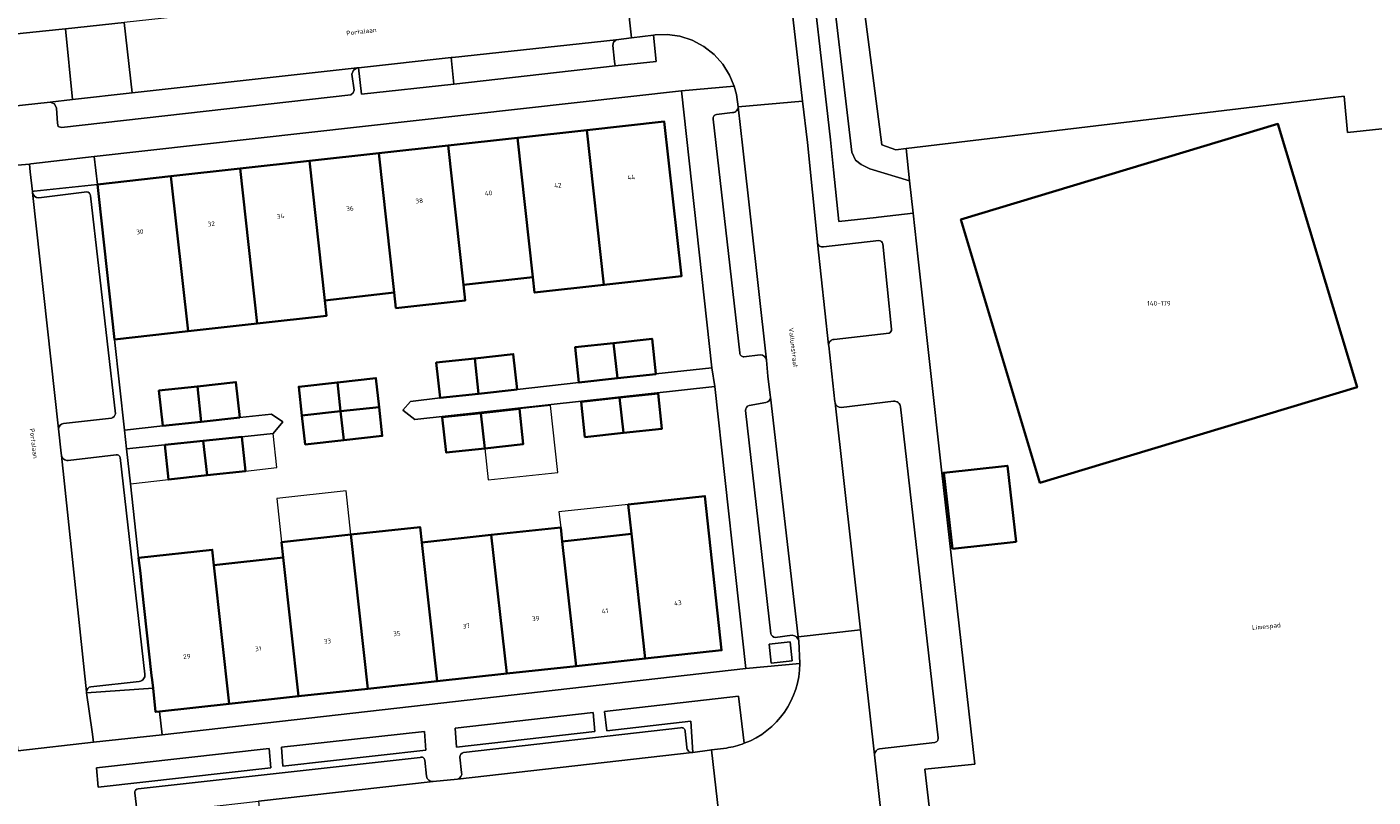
# Model space of a CAD drawing. Header units: metres. Extents: x 73718 to 76933, y 443658 to 446696.
# Tile 8 of 153: x 74499 to 74604, y 444828 to 444887. Entities that reach past the tile are written whole.
import ezdxf
from ezdxf.enums import TextEntityAlignment as Align

# ---------------------------------------------------------------- set-up
doc = ezdxf.new("R2010")
doc.units = ezdxf.units.M
for name, color, linetype, lineweight in [('B-WE-GR-BEPLANTING_CULTUUR_BODEMBEDEKKER-GV', 90, 'Continuous', 18), ('B-WE-GR-BEPLANTING_CULTUUR_HEESTERS-GV', 90, 'Continuous', 18), ('B-WE-OG-BEBOUWING-GV', 7, 'Continuous', 35), ('B-WE-OG-BEBOUWING-T18', 10, 'Continuous', 18), ('B-WE-OG-BEBOUWING_LUIFEL-GV', 7, 'Continuous', 18), ('B-WE-OG-TERREIN_BEGROEID-GV', 7, 'Continuous', 18), ('B-WE-OG-TERREIN_ERF-GV', 7, 'Continuous', 18), ('B-WE-OG-TERREIN_OEVER-GV', 7, 'Continuous', 18), ('B-WE-OG-TOPOGRAFIE-T18', 10, 'Continuous', 18), ('B-WE-OG-WATER_SLOOT-GV', 120, 'Continuous', 18), ('B-WE-VH-OPENVERHARDING_BETONSTRAATSTEEN-GV', 30, 'Continuous', 18), ('B-WE-VH-OPENVERHARDING_STRAATBAKSTEEN-GV', 30, 'Continuous', 18), ('B-WE-VH-OPENVERHARDING_TEGEL-GV', 30, 'Continuous', 18)]:
    doc.layers.add(name, color=color, linetype=linetype, lineweight=lineweight)
doc.styles.add('NLCS-ISO-M200-T18', font='NLCS-ISO.ttf', dxfattribs={"height": 0.36})

msp = doc.modelspace()

# ---------------------------------------------------------------- linework, layer by layer
at = {"layer": 'B-WE-GR-BEPLANTING_CULTUUR_BODEMBEDEKKER-GV', "flags": 128}
for points in [[(74544.893, 444886.204), (74544.85, 444885.945), (74544.975, 444884.71), (74545.01, 444884.361), (74548.193, 444884.701), (74547.98, 444886.75), (74546.283, 444886.528), (74545.096, 444886.372)], [(74532.312, 444885.009), (74525.155, 444884.223), (74525.393, 444882.166), (74532.523, 444882.957)], [(74543.437, 444832.851), (74543.318, 444834.308), (74532.63, 444833.103), (74532.749, 444831.646)], [(74530.369, 444831.398), (74530.252, 444832.861), (74519.183, 444831.625), (74519.3, 444830.162)], [(74518.367, 444830.04), (74518.236, 444831.54), (74504.856, 444830.044), (74504.987, 444828.544)]]:
    msp.add_lwpolyline(points, close=True, dxfattribs=at)
for points in [[(74555.018, 444831.933), (74554.56, 444835.579), (74544.2, 444834.408), (74544.372, 444832.911), (74550.872, 444833.646), (74551.038, 444831.224)], [(74551.038, 444831.224), (74552.333, 444831.397), (74552.49, 444831.418), (74553.628, 444831.571)]]:
    msp.add_lwpolyline(points, dxfattribs=at)
at = {"layer": 'B-WE-GR-BEPLANTING_CULTUUR_BODEMBEDEKKER-GV'}
msp.add_lwpolyline([(74553.628, 444831.571, 0.0547126), (74555.018, 444831.933)], format="xyb", dxfattribs=at)
at = {"layer": 'B-WE-GR-BEPLANTING_CULTUUR_HEESTERS-GV', "flags": 128}
for points in [[(74499.738, 444876.168), (74499.913, 444874.653), (74500.051, 444874.671), (74504.942, 444875.189), (74504.699, 444877.363), (74499.788, 444876.779), (74499.669, 444876.769)], [(74557.109, 444838.14), (74558.722, 444838.319), (74558.557, 444839.798), (74556.945, 444839.619)], [(74504.099, 444835.848), (74504.526, 444832.818), (74504.64, 444832.013), (74509.963, 444832.598), (74509.732, 444834.4), (74509.446, 444834.369), (74509.244, 444836.204)]]:
    msp.add_lwpolyline(points, close=True, dxfattribs=at)
at = {"layer": 'B-WE-OG-BEBOUWING-GV', "flags": 128}
for points in [[(74542.829, 444879.386), (74537.456, 444878.791), (74538.655, 444868.006), (74538.787, 444866.813), (74544.155, 444867.41)], [(74542.829, 444879.386), (74544.155, 444867.41), (74550.152, 444868.077), (74548.826, 444880.05)], [(74571.768, 444872.485), (74577.901, 444852.101), (74602.462, 444859.491), (74596.329, 444879.875)], [(74533.288, 444867.409), (74532.095, 444878.197), (74526.732, 444877.603), (74527.919, 444866.813), (74528.051, 444865.62), (74533.419, 444866.217)], [(74533.288, 444867.409), (74538.655, 444868.006), (74537.456, 444878.791), (74532.095, 444878.197)], [(74522.553, 444866.216), (74527.919, 444866.813), (74526.732, 444877.603), (74521.357, 444877.008)], [(74511.951, 444863.83), (74517.318, 444864.427), (74515.998, 444876.414), (74510.629, 444875.819)], [(74517.318, 444864.427), (74522.685, 444865.023), (74522.553, 444866.216), (74521.357, 444877.008), (74515.998, 444876.414)], [(74511.951, 444863.83), (74510.629, 444875.819), (74504.942, 444875.189), (74505.044, 444874.262), (74506.265, 444863.198)], [(74545.198, 444860.183), (74544.898, 444862.916), (74541.916, 444862.589), (74542.216, 444859.855)], [(74544.898, 444862.916), (74545.198, 444860.183), (74548.181, 444860.51), (74548.18, 444860.522), (74547.88, 444863.244)], [(74534.451, 444858.995), (74534.151, 444861.728), (74531.169, 444861.401), (74531.469, 444858.667)], [(74534.451, 444858.995), (74537.433, 444859.322), (74537.133, 444862.056), (74534.151, 444861.728)], [(74509.998, 444856.498), (74512.98, 444856.825), (74512.68, 444859.559), (74509.698, 444859.232)], [(74512.68, 444859.559), (74512.98, 444856.825), (74515.962, 444857.153), (74515.662, 444859.886)], [(74523.759, 444857.631), (74523.512, 444859.867), (74520.527, 444859.536), (74520.775, 444857.301)], [(74526.743, 444857.961), (74526.496, 444860.197), (74523.512, 444859.867), (74523.759, 444857.631)], [(74545.662, 444855.958), (74545.362, 444858.692), (74542.38, 444858.364), (74542.68, 444855.631)], [(74545.662, 444855.958), (74548.644, 444856.285), (74548.344, 444859.019), (74545.362, 444858.692)], [(74523.759, 444857.631), (74520.775, 444857.301), (74521.022, 444855.065), (74524.006, 444855.395)], [(74523.759, 444857.631), (74524.006, 444855.395), (74526.99, 444855.725), (74526.743, 444857.961)], [(74534.62, 444857.494), (74531.638, 444857.166), (74531.938, 444854.433), (74534.92, 444854.76)], [(74534.62, 444857.494), (74534.92, 444854.76), (74537.902, 444855.087), (74537.602, 444857.821)], [(74510.151, 444855.028), (74510.443, 444852.351), (74513.425, 444852.68), (74513.133, 444855.339)], [(74513.133, 444855.339), (74513.425, 444852.68), (74516.407, 444853.009), (74516.117, 444855.65)], [(74571.135, 444846.985), (74576.063, 444847.535), (74575.387, 444853.421), (74570.459, 444852.871)], [(74546.288, 444848.135), (74547.354, 444838.497), (74553.263, 444839.141), (74551.964, 444851.071), (74546.035, 444850.425)], [(74524.557, 444848.086), (74519.189, 444847.501), (74519.321, 444846.308), (74520.511, 444835.574), (74525.873, 444836.158)], [(74524.557, 444848.086), (74525.873, 444836.158), (74531.247, 444836.743), (74530.056, 444847.477), (74529.924, 444848.67)], [(74530.056, 444847.477), (74531.247, 444836.743), (74536.624, 444837.329), (74535.429, 444848.063)], [(74540.923, 444847.551), (74540.802, 444848.648), (74535.429, 444848.063), (74536.624, 444837.329), (74541.991, 444837.913)], [(74540.923, 444847.551), (74541.991, 444837.913), (74547.354, 444838.497), (74546.288, 444848.135)], [(74508.13, 444846.297), (74508.262, 444845.104), (74508.383, 444844.007), (74509.137, 444837.175), (74509.174, 444836.84), (74509.244, 444836.204), (74509.446, 444834.369), (74509.732, 444834.4), (74515.149, 444834.99), (74513.956, 444845.724), (74513.824, 444846.917)], [(74520.511, 444835.574), (74519.321, 444846.308), (74513.956, 444845.724), (74515.149, 444834.99)]]:
    msp.add_lwpolyline(points, close=True, dxfattribs=at)
at = {"layer": 'B-WE-OG-BEBOUWING_LUIFEL-GV', "flags": 128}
for points in [[(74537.902, 444855.087), (74534.92, 444854.76), (74535.188, 444852.314), (74540.589, 444852.906), (74540.02, 444858.086), (74537.602, 444857.821)], [(74518.837, 444853.276), (74518.533, 444855.902), (74516.117, 444855.65), (74516.407, 444853.009)], [(74507.498, 444852.026), (74510.443, 444852.351), (74510.151, 444855.028), (74507.201, 444854.721)], [(74524.557, 444848.086), (74524.189, 444851.466), (74518.821, 444850.881), (74519.189, 444847.501)], [(74540.923, 444847.551), (74546.288, 444848.135), (74546.035, 444850.425), (74540.67, 444849.841), (74540.802, 444848.648)]]:
    msp.add_lwpolyline(points, close=True, dxfattribs=at)
at = {"layer": 'B-WE-OG-TERREIN_BEGROEID-GV', "flags": 128}
msp.add_lwpolyline([(74567.817, 444875.463), (74564.748, 444876.403), (74564.074, 444876.734), (74563.636, 444877.065), (74563.344, 444877.698), (74561.461, 444893.7), (74561.254, 444895.273), (74560.592, 444896.08), (74559.35, 444896.287), (74558.288, 444896.18), (74558.426, 444894.98), (74559.795, 444895.128), (74561.692, 444878.64), (74561.925, 444876.317), (74562.326, 444872.309), (74565.232, 444872.634), (74565.404, 444872.653), (74568.092, 444872.954)], close=True, dxfattribs=at)
msp.add_lwpolyline([(74490.719, 444888.574), (74465.509, 444885.564), (74461.549, 444884.517), (74458.771, 444883.783), (74458.887, 444882.759), (74458.907, 444882.585), (74461.016, 444882.848), (74466.849, 444883.577), (74501.954, 444887.182), (74502.47, 444887.238), (74507.002, 444887.732)], dxfattribs=at)
at = {"layer": 'B-WE-OG-TERREIN_ERF-GV', "flags": 128}
for points in [[(74504.699, 444877.363), (74504.942, 444875.189), (74510.629, 444875.819), (74515.998, 444876.414), (74521.357, 444877.008), (74526.732, 444877.603), (74532.095, 444878.197), (74537.456, 444878.791), (74542.829, 444879.386), (74548.826, 444880.05), (74550.152, 444868.077), (74544.155, 444867.41), (74538.787, 444866.813), (74538.655, 444868.006), (74533.288, 444867.409), (74533.419, 444866.217), (74528.051, 444865.62), (74527.919, 444866.813), (74522.553, 444866.216), (74522.685, 444865.023), (74517.318, 444864.427), (74511.951, 444863.83), (74506.265, 444863.198), (74507.041, 444856.172), (74509.998, 444856.498), (74509.698, 444859.232), (74512.68, 444859.559), (74515.662, 444859.886), (74515.962, 444857.153), (74518.421, 444857.402), (74519.285, 444856.81), (74518.533, 444855.902), (74516.117, 444855.65), (74516.407, 444853.009), (74513.425, 444852.68), (74510.443, 444852.351), (74510.151, 444855.028), (74507.201, 444854.721), (74507.498, 444852.026), (74508.13, 444846.297), (74513.824, 444846.917), (74513.956, 444845.724), (74519.321, 444846.308), (74519.189, 444847.501), (74524.557, 444848.086), (74529.924, 444848.67), (74530.056, 444847.477), (74535.429, 444848.063), (74540.802, 444848.648), (74540.923, 444847.551), (74546.288, 444848.135), (74546.035, 444850.425), (74551.964, 444851.071), (74553.263, 444839.141), (74547.354, 444838.497), (74541.991, 444837.913), (74536.624, 444837.329), (74531.247, 444836.743), (74525.873, 444836.158), (74520.511, 444835.574), (74515.149, 444834.99), (74509.732, 444834.4), (74509.963, 444832.598), (74555.135, 444837.716), (74552.734, 444859.558), (74529.511, 444857.005), (74528.581, 444857.709), (74529.18, 444858.401), (74531.469, 444858.667), (74531.169, 444861.401), (74534.151, 444861.728), (74537.133, 444862.056), (74537.433, 444859.322), (74542.216, 444859.855), (74541.916, 444862.589), (74544.898, 444862.916), (74547.88, 444863.244), (74548.18, 444860.522), (74552.498, 444861.004), (74550.155, 444882.446)], [(74571.768, 444872.485), (74596.329, 444879.875), (74602.462, 444859.491), (74577.901, 444852.101)], [(74520.775, 444857.301), (74520.527, 444859.536), (74523.512, 444859.867), (74526.496, 444860.197), (74526.743, 444857.961), (74526.99, 444855.725), (74524.006, 444855.395), (74521.022, 444855.065)], [(74545.662, 444855.958), (74542.68, 444855.631), (74542.38, 444858.364), (74545.362, 444858.692), (74548.344, 444859.019), (74548.644, 444856.285)], [(74534.92, 444854.76), (74531.938, 444854.433), (74531.638, 444857.166), (74534.62, 444857.494), (74537.602, 444857.821), (74537.902, 444855.087)], [(74571.135, 444846.985), (74570.459, 444852.871), (74575.387, 444853.421), (74576.063, 444847.535)]]:
    msp.add_lwpolyline(points, close=True, dxfattribs=at)
msp.add_lwpolyline([(74611.166, 444880.225), (74601.722, 444879.208), (74601.465, 444882.008), (74567.542, 444877.971), (74567.817, 444875.463), (74568.092, 444872.954), (74568.481, 444869.412), (74570.293, 444853.105), (74572.875, 444830.313), (74569, 444829.937), (74569.683, 444823.923), (74573.512, 444824.376), (74576.004, 444801.617), (74576.721, 444801.693), (74578.054, 444801.834), (74578.464, 444798.349), (74577.121, 444798.208), (74576.425, 444798.135), (74578.087, 444783.189), (74582.966, 444783.689), (74583.361, 444780.022), (74583.494, 444778.811), (74621.852, 444783.099)], dxfattribs=at)
at = {"layer": 'B-WE-OG-TERREIN_OEVER-GV', "flags": 128}
msp.add_lwpolyline([(74563.636, 444877.065), (74564.074, 444876.734), (74564.748, 444876.403), (74567.817, 444875.463), (74567.542, 444877.971), (74566.736, 444877.875), (74565.667, 444878.25), (74562.924, 444899.359), (74558.008, 444898.887), (74557.978, 444898.883), (74558.288, 444896.18), (74559.35, 444896.287), (74560.592, 444896.08), (74561.254, 444895.273), (74561.461, 444893.7), (74563.344, 444877.698)], close=True, dxfattribs=at)
at = {"layer": 'B-WE-OG-WATER_SLOOT-GV', "flags": 128}
msp.add_lwpolyline([(74562.924, 444899.359), (74565.667, 444878.25), (74566.736, 444877.875), (74567.542, 444877.971), (74601.465, 444882.008), (74601.722, 444879.208), (74611.166, 444880.225), (74625.952, 444881.816), (74625.38, 444886.911), (74626.541, 444887.026), (74651.078, 444889.721)], dxfattribs=at)
at = {"layer": 'B-WE-VH-OPENVERHARDING_BETONSTRAATSTEEN-GV', "flags": 128}
msp.add_lwpolyline([(74545.693, 444891.944), (74546.283, 444886.528), (74547.98, 444886.75), (74548.117, 444886.768), (74549.052, 444886.79), (74550.019, 444886.652), (74550.977, 444886.343), (74551.88, 444885.864), (74552.685, 444885.234), (74553.357, 444884.485), (74553.877, 444883.658), (74554.237, 444882.795), (74554.409, 444882.142), (74554.532, 444881.208), (74559.534, 444881.643), (74558.007, 444894.922)], dxfattribs=at)
msp.add_lwpolyline([(74507.002, 444887.732), (74502.47, 444887.238), (74502.997, 444881.752), (74507.632, 444882.269)], close=True, dxfattribs=at)
at = {"layer": 'B-WE-VH-OPENVERHARDING_STRAATBAKSTEEN-GV', "flags": 128}
for points in [[(74532.416, 444885.02), (74545.096, 444886.372), (74546.283, 444886.528), (74545.693, 444891.944), (74540.127, 444891.338), (74507.002, 444887.732), (74507.632, 444882.269), (74525.053, 444884.212), (74525.155, 444884.223), (74532.312, 444885.009)], [(74461.016, 444882.848), (74461.643, 444877.197), (74463.824, 444877.445), (74465.467, 444877.623), (74467.435, 444877.837), (74467.921, 444877.89), (74486.165, 444879.915), (74486.353, 444879.936), (74492.199, 444880.572), (74501.285, 444881.561), (74502.997, 444881.752), (74502.47, 444887.238), (74501.954, 444887.182), (74466.849, 444883.577)], [(74544.893, 444886.204), (74545.096, 444886.372), (74532.416, 444885.02), (74532.312, 444885.009), (74532.523, 444882.957), (74545.01, 444884.361), (74544.975, 444884.71), (74544.85, 444885.945)], [(74524.763, 444884.043), (74525.053, 444884.212), (74507.632, 444882.269), (74502.997, 444881.752), (74501.285, 444881.561), (74501.615, 444881.418), (74501.76, 444881.088), (74501.851, 444879.94), (74501.911, 444879.684), (74502.158, 444879.593), (74524.544, 444882.128), (74524.726, 444882.275), (74524.817, 444882.49), (74524.641, 444883.73)], [(74498.787, 444831.362), (74504.64, 444832.013), (74504.526, 444832.818), (74504.099, 444835.848), (74504.092, 444835.91), (74502.153, 444854.22), (74502.131, 444854.392), (74501.933, 444856.286), (74499.925, 444874.555), (74499.913, 444874.653), (74499.738, 444876.168), (74499.669, 444876.769), (74493.834, 444876.256), (74493.887, 444875.566), (74498.695, 444832.08)], [(74517.408, 444827.456), (74517.901, 444822.603), (74530.222, 444823.944), (74530.299, 444823.952), (74535.893, 444824.568), (74535.947, 444824.574), (74548.745, 444825.985), (74548.798, 444825.991), (74552.344, 444826.38), (74553.054, 444826.458), (74552.49, 444831.418), (74552.333, 444831.397), (74551.038, 444831.224), (74550.983, 444831.218), (74532.816, 444829.172), (74530.928, 444828.969)]]:
    msp.add_lwpolyline(points, close=True, dxfattribs=at)
for points in [[(74562.039, 444858.37), (74561.556, 444862.685), (74561.547, 444862.766), (74560.682, 444870.673), (74560.675, 444870.736), (74559.902, 444878.447), (74559.534, 444881.643), (74554.532, 444881.208), (74554.894, 444877.99), (74556.742, 444861.581), (74556.847, 444860.346), (74557.027, 444858.87), (74557.057, 444858.721), (74559.199, 444840.167), (74564.011, 444840.706), (74562.05, 444858.275)], [(74552.618, 444880.241), (74554.666, 444862.148)], [(74554.114, 444880.749), (74552.854, 444880.594)], [(74556.742, 444861.581), (74554.894, 444877.99), (74554.532, 444881.208)], [(74499.925, 444874.555), (74501.933, 444856.286)], [(74504.119, 444874.61), (74500.405, 444874.162)], [(74506.337, 444857.439), (74504.405, 444874.307)], [(74565.432, 444870.845), (74561.145, 444870.365)], [(74560.682, 444870.673), (74561.547, 444862.766)], [(74566.417, 444863.984), (74565.733, 444870.582)], [(74561.962, 444863.184), (74566.238, 444863.68)], [(74554.991, 444861.853), (74556.257, 444862.003)], [(74556.676, 444858.321), (74555.386, 444858.07)], [(74559.234, 444839.865), (74559.199, 444840.167), (74557.057, 444858.721)], [(74566.561, 444858.416), (74562.517, 444857.935)], [(74555.123, 444857.694), (74557.072, 444840.41)], [(74562.05, 444858.275), (74564.011, 444840.706), (74565.091, 444831.034)], [(74570.016, 444832.35), (74567.116, 444857.975)], [(74502.311, 444856.687), (74506.038, 444857.102)], [(74502.153, 444854.22), (74504.092, 444835.91)], [(74506.383, 444854.261), (74502.671, 444853.83)], [(74508.62, 444837.284), (74506.698, 444854.065)], [(74561.285, 444821.049), (74561.339, 444820.482), (74561.378, 444820.124), (74566.25, 444820.662), (74565.091, 444831.034), (74564.011, 444840.706), (74559.199, 444840.167), (74559.234, 444839.865), (74559.324, 444838.1)], [(74557.403, 444840.12), (74558.735, 444840.297)], [(74504.428, 444836.318), (74508.178, 444836.73)], [(74550.081, 444833.138), (74533.29, 444831.227)], [(74550.573, 444831.629), (74550.45, 444832.843)], [(74532.816, 444829.172), (74550.983, 444831.218)], [(74553.628, 444831.571), (74552.49, 444831.418)], [(74552.49, 444831.418), (74553.054, 444826.458), (74554.844, 444826.655)], [(74565.492, 444831.519), (74569.757, 444831.998)], [(74529.931, 444830.826), (74508.097, 444828.419)], [(74530.412, 444829.389), (74530.277, 444830.632)], [(74532.997, 444830.873), (74533.135, 444829.679)], [(74507.737, 444826.373), (74512.843, 444826.945), (74517.408, 444827.456), (74530.928, 444828.969)], [(74507.824, 444828.091), (74507.981, 444826.79)]]:
    msp.add_lwpolyline(points, dxfattribs=at)
at = {"layer": 'B-WE-VH-OPENVERHARDING_STRAATBAKSTEEN-GV'}
for points in [[(74552.854, 444880.594, 0.4911815), (74552.618, 444880.241)], [(74554.532, 444881.208, -0.4481521), (74554.114, 444880.749)], [(74500.405, 444874.162, -0.3839179), (74499.925, 444874.555)], [(74504.405, 444874.307, 0.3785395), (74504.119, 444874.61)], [(74565.733, 444870.582, 0.3970345), (74565.432, 444870.845)], [(74561.145, 444870.365, -0.4189527), (74560.682, 444870.673)], [(74566.238, 444863.68, 0.2999432), (74566.417, 444863.984)], [(74561.547, 444862.766, -0.4189665), (74561.962, 444863.184)], [(74554.666, 444862.148, 0.4259033), (74554.991, 444861.853)], [(74556.257, 444862.003, -0.3826487), (74556.742, 444861.581)], [(74557.057, 444858.721, -0.3752202), (74556.676, 444858.321)], [(74562.05, 444858.275, -0.053139), (74562.039, 444858.37)], [(74567.116, 444857.975, 0.4157325), (74566.561, 444858.416)], [(74506.038, 444857.102, 0.2516137), (74506.337, 444857.439)], [(74555.386, 444858.07, 0.3585079), (74555.123, 444857.694)], [(74562.517, 444857.935, -0.3777534), (74562.05, 444858.275)], [(74501.933, 444856.286, -0.3735714), (74502.311, 444856.687)], [(74502.671, 444853.83, -0.4250472), (74502.153, 444854.22)], [(74506.698, 444854.065, 0.3888543), (74506.383, 444854.261)], [(74557.072, 444840.41, 0.2528854), (74557.403, 444840.12)], [(74558.735, 444840.297, -0.3447828), (74559.234, 444839.865)], [(74559.324, 444838.1, -0.308707), (74555.018, 444831.933)], [(74508.178, 444836.73, 0.415601), (74508.62, 444837.284)], [(74504.092, 444835.91, -0.37354), (74504.428, 444836.318)], [(74550.45, 444832.843, 0.5061162), (74550.081, 444833.138)], [(74569.757, 444831.998, 0.4301918), (74570.016, 444832.35)], [(74533.29, 444831.227, 0.3510828), (74532.997, 444830.873)], [(74550.983, 444831.218, -0.4421447), (74550.573, 444831.629)], [(74555.018, 444831.933, -0.0547126), (74553.628, 444831.571)], [(74565.091, 444831.034, -0.3159693), (74565.492, 444831.519)], [(74530.277, 444830.632, 0.5891253), (74529.931, 444830.826)], [(74530.928, 444828.969, -0.403763), (74530.412, 444829.389)], [(74533.135, 444829.679, -0.4117836), (74532.816, 444829.172)], [(74508.097, 444828.419, 0.374438), (74507.824, 444828.091)]]:
    msp.add_lwpolyline(points, format="xyb", dxfattribs=at)
at = {"layer": 'B-WE-VH-OPENVERHARDING_TEGEL-GV', "flags": 128}
for points in [[(74558.007, 444894.922), (74559.534, 444881.643), (74559.902, 444878.447), (74560.675, 444870.736), (74560.682, 444870.673)], [(74569.683, 444823.923), (74569, 444829.937), (74572.875, 444830.313), (74570.293, 444853.105), (74568.481, 444869.412), (74568.092, 444872.954), (74565.404, 444872.653), (74565.232, 444872.634), (74562.326, 444872.309), (74561.925, 444876.317), (74561.692, 444878.64), (74559.795, 444895.128)], [(74493.834, 444876.256), (74499.669, 444876.769), (74499.788, 444876.779), (74504.699, 444877.363), (74550.155, 444882.446), (74554.237, 444882.795), (74553.877, 444883.658), (74553.357, 444884.485), (74552.685, 444885.234), (74551.88, 444885.864), (74550.977, 444886.343), (74550.019, 444886.652), (74549.052, 444886.79), (74548.117, 444886.768), (74547.98, 444886.75), (74548.193, 444884.701), (74545.01, 444884.361), (74532.523, 444882.957), (74525.393, 444882.166), (74525.155, 444884.223), (74525.053, 444884.212), (74524.763, 444884.043), (74524.641, 444883.73), (74524.817, 444882.49), (74524.726, 444882.275), (74524.544, 444882.128), (74502.158, 444879.593), (74501.911, 444879.684), (74501.851, 444879.94), (74501.76, 444881.088), (74501.615, 444881.418), (74501.285, 444881.561), (74492.199, 444880.572)], [(74554.532, 444881.208), (74554.409, 444882.142), (74554.237, 444882.795), (74550.155, 444882.446), (74552.498, 444861.004)], [(74554.666, 444862.148), (74552.618, 444880.241)], [(74552.854, 444880.594), (74554.114, 444880.749)], [(74504.092, 444835.91), (74504.099, 444835.848), (74509.244, 444836.204), (74509.174, 444836.84), (74509.137, 444837.175), (74508.383, 444844.007), (74508.262, 444845.104), (74508.13, 444846.297), (74507.498, 444852.026), (74507.201, 444854.721), (74507.041, 444856.172), (74506.265, 444863.198), (74505.044, 444874.262), (74504.942, 444875.189), (74500.051, 444874.671), (74499.913, 444874.653)], [(74499.913, 444874.653), (74499.925, 444874.555)], [(74500.405, 444874.162), (74504.119, 444874.61)], [(74504.405, 444874.307), (74506.337, 444857.439)], [(74561.145, 444870.365), (74565.432, 444870.845)], [(74565.733, 444870.582), (74566.417, 444863.984)], [(74566.238, 444863.68), (74561.962, 444863.184)], [(74561.547, 444862.766), (74561.556, 444862.685), (74562.039, 444858.37)], [(74556.257, 444862.003), (74554.991, 444861.853)], [(74557.057, 444858.721), (74557.027, 444858.87), (74556.847, 444860.346), (74556.742, 444861.581)], [(74552.498, 444861.004), (74552.734, 444859.558), (74555.135, 444837.716), (74559.324, 444838.1), (74559.234, 444839.865)], [(74555.386, 444858.07), (74556.676, 444858.321)], [(74562.517, 444857.935), (74566.561, 444858.416)], [(74557.072, 444840.41), (74555.123, 444857.694)], [(74567.116, 444857.975), (74570.016, 444832.35)], [(74501.933, 444856.286), (74502.131, 444854.392), (74502.153, 444854.22)], [(74506.038, 444857.102), (74502.311, 444856.687)], [(74502.671, 444853.83), (74506.383, 444854.261)], [(74506.698, 444854.065), (74508.62, 444837.284)], [(74558.735, 444840.297), (74557.403, 444840.12)], [(74559.324, 444838.1), (74555.135, 444837.716), (74509.963, 444832.598), (74504.64, 444832.013), (74498.787, 444831.362), (74497.894, 444831.263), (74473.524, 444828.593), (74470.921, 444828.152), (74455.759, 444826.533)], [(74508.178, 444836.73), (74504.428, 444836.318)], [(74550.983, 444831.218), (74551.038, 444831.224), (74550.872, 444833.646), (74544.372, 444832.911), (74544.2, 444834.408), (74554.56, 444835.579), (74555.018, 444831.933)], [(74533.29, 444831.227), (74550.081, 444833.138)], [(74550.45, 444832.843), (74550.573, 444831.629)], [(74569.757, 444831.998), (74565.492, 444831.519)], [(74508.097, 444828.419), (74529.931, 444830.826)], [(74530.277, 444830.632), (74530.412, 444829.389)], [(74533.135, 444829.679), (74532.997, 444830.873)], [(74565.091, 444831.034), (74566.25, 444820.662), (74566.342, 444819.84)], [(74530.928, 444828.969), (74532.816, 444829.172)], [(74507.981, 444826.79), (74507.824, 444828.091)]]:
    msp.add_lwpolyline(points, dxfattribs=at)
at = {"layer": 'B-WE-VH-OPENVERHARDING_TEGEL-GV'}
for points in [[(74552.618, 444880.241, -0.4911815), (74552.854, 444880.594)], [(74554.114, 444880.749, 0.4481521), (74554.532, 444881.208)], [(74499.925, 444874.555, 0.3839179), (74500.405, 444874.162)], [(74504.119, 444874.61, -0.3785395), (74504.405, 444874.307)], [(74565.432, 444870.845, -0.3970345), (74565.733, 444870.582)], [(74560.682, 444870.673, 0.4189527), (74561.145, 444870.365)], [(74566.417, 444863.984, -0.2999432), (74566.238, 444863.68)], [(74561.962, 444863.184, 0.4189665), (74561.547, 444862.766)], [(74554.991, 444861.853, -0.4259033), (74554.666, 444862.148)], [(74556.742, 444861.581, 0.3826487), (74556.257, 444862.003)], [(74556.676, 444858.321, 0.3752202), (74557.057, 444858.721)], [(74562.039, 444858.37, 0.053139), (74562.05, 444858.275)], [(74566.561, 444858.416, -0.4157325), (74567.116, 444857.975)], [(74506.337, 444857.439, -0.2516137), (74506.038, 444857.102)], [(74555.123, 444857.694, -0.3585079), (74555.386, 444858.07)], [(74562.05, 444858.275, 0.3777534), (74562.517, 444857.935)], [(74502.311, 444856.687, 0.3735714), (74501.933, 444856.286)], [(74502.153, 444854.22, 0.4250472), (74502.671, 444853.83)], [(74506.383, 444854.261, -0.3888543), (74506.698, 444854.065)], [(74557.403, 444840.12, -0.2528854), (74557.072, 444840.41)], [(74559.234, 444839.865, 0.3447828), (74558.735, 444840.297)], [(74555.018, 444831.933, 0.308707), (74559.324, 444838.1)], [(74508.62, 444837.284, -0.415601), (74508.178, 444836.73)], [(74504.428, 444836.318, 0.37354), (74504.092, 444835.91)], [(74550.081, 444833.138, -0.5061162), (74550.45, 444832.843)], [(74570.016, 444832.35, -0.4301918), (74569.757, 444831.998)], [(74532.997, 444830.873, -0.3510828), (74533.29, 444831.227)], [(74550.573, 444831.629, 0.4421447), (74550.983, 444831.218)], [(74565.492, 444831.519, 0.3159693), (74565.091, 444831.034)], [(74529.931, 444830.826, -0.5891253), (74530.277, 444830.632)], [(74530.412, 444829.389, 0.403763), (74530.928, 444828.969)], [(74532.816, 444829.172, 0.4117836), (74533.135, 444829.679)], [(74507.824, 444828.091, -0.374438), (74508.097, 444828.419)]]:
    msp.add_lwpolyline(points, format="xyb", dxfattribs=at)
at = {"layer": 'B-WE-VH-OPENVERHARDING_TEGEL-GV', "flags": 128}
for points in [[(74552.734, 444859.558), (74552.498, 444861.004), (74548.18, 444860.522), (74548.181, 444860.51), (74545.198, 444860.183), (74542.216, 444859.855), (74537.433, 444859.322), (74534.451, 444858.995), (74531.469, 444858.667), (74529.18, 444858.401), (74528.581, 444857.709), (74529.511, 444857.005)], [(74507.201, 444854.721), (74510.151, 444855.028), (74513.133, 444855.339), (74516.117, 444855.65), (74518.533, 444855.902), (74519.285, 444856.81), (74518.421, 444857.402), (74515.962, 444857.153), (74512.98, 444856.825), (74509.998, 444856.498), (74507.041, 444856.172)], [(74557.109, 444838.14), (74556.945, 444839.619), (74558.557, 444839.798), (74558.722, 444838.319)], [(74543.437, 444832.851), (74532.749, 444831.646), (74532.63, 444833.103), (74543.318, 444834.308)], [(74530.369, 444831.398), (74519.3, 444830.162), (74519.183, 444831.625), (74530.252, 444832.861)], [(74518.367, 444830.04), (74504.987, 444828.544), (74504.856, 444830.044), (74518.236, 444831.54)]]:
    msp.add_lwpolyline(points, close=True, dxfattribs=at)

# ---------------------------------------------------------------- texts
at = {"layer": 'B-WE-OG-BEBOUWING-T18', "style": 'NLCS-ISO-M200-T18'}
for s, rotation, p in [('42', 6.3, (74540.583, 444875.113)), ('44', 6.3, (74546.268, 444875.742)), ('38', 6.3, (74529.854, 444873.924)), ('40', 6.3, (74535.216, 444874.518)), ('34', 6.3, (74519.118, 444872.735)), ('36', 6.3, (74524.485, 444873.33)), ('32', 6.3, (74513.754, 444872.141)), ('30', 6.3, (74508.226, 444871.528)), ('43', 6.2, (74549.872, 444842.795)), ('39', 6.2, (74538.866, 444841.597)), ('41', 6.2, (74544.232, 444842.181)), ('35', 6.2, (74528.12, 444840.426)), ('37', 6.2, (74533.494, 444841.012)), ('33', 6.2, (74522.752, 444839.842)), ('29', 6.2, (74511.858, 444838.655)), ('31', 6.2, (74517.389, 444839.258))]:
    msp.add_text(s, height=0.36, rotation=rotation, dxfattribs=at).set_placement(p, align=Align.MIDDLE)
msp.add_text('140-179', height=0.36, dxfattribs=at).set_placement((74587.115, 444865.988), align=Align.MIDDLE)
at = {"layer": 'B-WE-OG-TOPOGRAFIE-T18', "style": 'NLCS-ISO-M200-T18'}
for s, rotation, p in [('Portalaan', 7, (74525.372, 444887.028)), ('Vallumstraat', 276.4, (74558.817, 444862.565)), ('Portalaan', 276.8, (74500.011, 444855.143)), ('Limespad', 5.7, (74595.442, 444840.94))]:
    msp.add_text(s, height=0.36, rotation=rotation, dxfattribs=at).set_placement(p, align=Align.MIDDLE)

doc.saveas('drawing.dxf')
